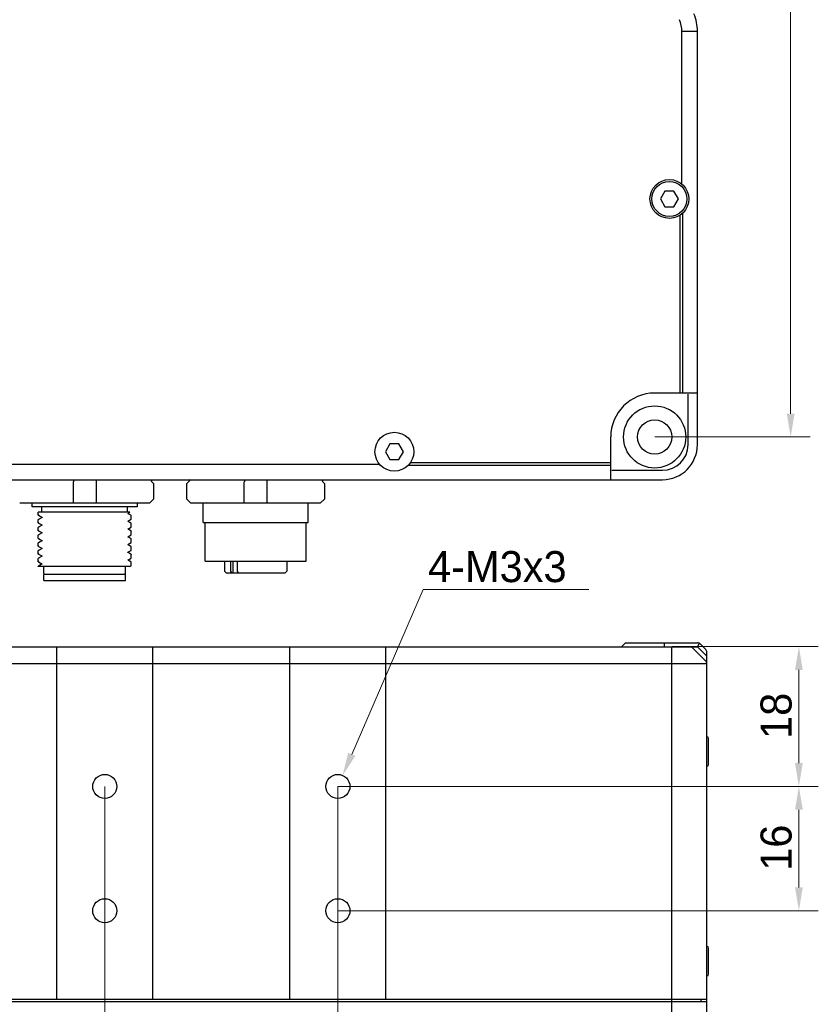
# Model space of a CAD drawing. Header units: millimetres. Extents: x 2329 to 5782, y 1296 to 2780.
# Tile 57 of 123: x 3516 to 3618, y 1722 to 1848. Entities that reach past the tile are written whole.
import ezdxf

# ---------------------------------------------------------------- set-up
doc = ezdxf.new("R2010")
doc.units = ezdxf.units.MM
doc.header["$LTSCALE"] = 0.3
doc.layers.add('51__DRAFT_DIMS', color=7, linetype='Continuous')
doc.styles.add('尺寸值样式', font='兰亭黑 GBK.TTF', dxfattribs={"height": 4})
doc.dimstyles.new('1直线标注', dxfattribs={"dimtxt": 4, "dimasz": 3, "dimexe": 2.5, "dimexo": 0, "dimtad": 1, "dimdec": 1, "dimdsep": 46, "dimtxsty": '尺寸值样式', "dimcen": 0, "dimclrd": 8, "dimclre": 8, "dimclrt": 7, "dimadec": 0, "dimazin": 0, "dimtp": 0.001, "dimtm": 0.001, "dimtfac": 1, "dimtdec": 1, "dimtmove": 0, "dimatfit": 0, "dimldrblk": '_FILLED', "dimfxl": 1, "dimtolj": 1, "dimlwd": 15, "dimlwe": 15, "dimarcsym": 0})
doc.dimstyles.new('3小圆直径标注', dxfattribs={"dimtxt": 4, "dimasz": 3, "dimexe": 2.5, "dimexo": 0, "dimtad": 1, "dimtoh": 1, "dimdec": 3, "dimdsep": 46, "dimtxsty": '尺寸值样式', "dimcen": 0, "dimclrd": 8, "dimclre": 8, "dimclrt": 7, "dimadec": 0, "dimazin": 0, "dimtp": 0.001, "dimtm": 0.001, "dimtfac": 1, "dimtdec": 3, "dimtofl": 0, "dimtmove": 0, "dimatfit": 0, "dimldrblk": '_FILLED', "dimfxl": 1, "dimtolj": 1, "dimlwd": 15, "dimlwe": 15, "dimarcsym": 0})

# ---------------------------------------------------------------- blocks, each defined once
blk = doc.blocks.new('*D187')
at = {"layer": '51__DRAFT_DIMS', "color": 8, "lineweight": 15}
for p, q in [((3597.35, 1934.61), (3617.35, 1934.61)), ((3614.85, 1931.61), (3614.85, 1797.61)), ((3597.35, 1794.61), (3617.35, 1794.61))]:
    blk.add_line(p, q, dxfattribs=at)
at = {"layer": '51__DRAFT_DIMS', "color": 8}
for points in [[(3615.35, 1931.61), (3614.35, 1931.61), (3614.85, 1934.61)], [(3614.35, 1797.61), (3615.35, 1797.61), (3614.85, 1794.61)]]:
    blk.add_solid(points, dxfattribs=at)
at = {"layer": 'Defpoints', "color": 0}
for p in [(3597.35, 1934.61), (3597.35, 1794.61), (3614.85, 1794.61)]:
    blk.add_point(p, dxfattribs=at)
at = {"layer": '51__DRAFT_DIMS', "color": 7, "insert": (3609.91, 1864.73), "char_height": 4, "attachment_point": 2, "rotation": 90, "style": '尺寸值样式'}
blk.add_mtext('\\A1;140', dxfattribs=at)
blk = doc.blocks.new('_FILLED')
at = {"color": 0, "linetype": 'ByBlock'}
blk.add_solid([(0, 0), (-1, 0.167), (-1, -0.167)], dxfattribs=at)
blk = doc.blocks.new('*D198')
at = {"layer": '51__DRAFT_DIMS', "color": 8, "lineweight": 15}
for p, q in [((3526.58, 1749.61), (3526.58, 1701.41)), ((3556.58, 1749.61), (3556.58, 1701.41)), ((3529.58, 1703.91), (3553.58, 1703.91))]:
    blk.add_line(p, q, dxfattribs=at)
at = {"layer": '51__DRAFT_DIMS', "color": 8}
for points in [[(3529.58, 1704.41), (3529.58, 1703.41), (3526.58, 1703.91)], [(3553.58, 1703.41), (3553.58, 1704.41), (3556.58, 1703.91)]]:
    blk.add_solid(points, dxfattribs=at)
at = {"layer": 'Defpoints', "color": 0}
for p in [(3526.58, 1749.61), (3556.58, 1749.61), (3556.58, 1703.91)]:
    blk.add_point(p, dxfattribs=at)
at = {"layer": '51__DRAFT_DIMS', "color": 7, "insert": (3544.99, 1708.84), "char_height": 4, "attachment_point": 2, "style": '尺寸值样式'}
blk.add_mtext('\\A1;30', dxfattribs=at)
blk = doc.blocks.new('*D199')
at = {"layer": '51__DRAFT_DIMS', "color": 8, "lineweight": 15}
for p, q in [((3556.58, 1749.61), (3618.41, 1749.61)), ((3615.91, 1746.61), (3615.91, 1736.61)), ((3556.58, 1733.61), (3618.41, 1733.61))]:
    blk.add_line(p, q, dxfattribs=at)
at = {"layer": '51__DRAFT_DIMS', "color": 8}
for points in [[(3616.41, 1746.61), (3615.41, 1746.61), (3615.91, 1749.61)], [(3615.41, 1736.61), (3616.41, 1736.61), (3615.91, 1733.61)]]:
    blk.add_solid(points, dxfattribs=at)
at = {"layer": 'Defpoints', "color": 0}
for p in [(3556.58, 1749.61), (3556.58, 1733.61), (3615.91, 1733.61)]:
    blk.add_point(p, dxfattribs=at)
at = {"layer": '51__DRAFT_DIMS', "color": 7, "insert": (3610.97, 1741.72), "char_height": 4, "attachment_point": 2, "rotation": 90, "style": '尺寸值样式'}
blk.add_mtext('\\A1;16', dxfattribs=at)
blk = doc.blocks.new('*D200')
at = {"layer": '51__DRAFT_DIMS', "color": 8, "lineweight": 15}
for p in [(3558.36, 1753.74), (3588.87, 1774.98)]:
    blk.add_line(p, (3567.56, 1774.98), dxfattribs=at)
at = {"layer": '51__DRAFT_DIMS', "color": 8}
blk.add_solid([(3557.9, 1753.94), (3558.82, 1753.54), (3557.17, 1750.98)], dxfattribs=at)
at = {"layer": 'Defpoints', "color": 0}
for p in [(3557.17, 1750.98), (3555.98, 1748.23)]:
    blk.add_point(p, dxfattribs=at)
at = {"layer": '51__DRAFT_DIMS', "color": 7, "insert": (3568.18, 1779.92), "char_height": 4, "attachment_point": 1, "style": '尺寸值样式'}
blk.add_mtext('\\A1;4-M3x3', dxfattribs=at)
blk = doc.blocks.new('*D201')
at = {"layer": '51__DRAFT_DIMS', "color": 8, "lineweight": 15}
for p, q in [((3604.08, 1765.4), (3604.08, 1701.41)), ((3556.58, 1749.61), (3556.58, 1701.41)), ((3601.08, 1703.91), (3559.58, 1703.91))]:
    blk.add_line(p, q, dxfattribs=at)
at = {"layer": '51__DRAFT_DIMS', "color": 8}
for points in [[(3559.58, 1704.41), (3559.58, 1703.41), (3556.58, 1703.91)], [(3601.08, 1703.41), (3601.08, 1704.41), (3604.08, 1703.91)]]:
    blk.add_solid(points, dxfattribs=at)
at = {"layer": 'Defpoints', "color": 0}
for p in [(3604.08, 1765.4), (3556.58, 1749.61), (3556.58, 1703.91)]:
    blk.add_point(p, dxfattribs=at)
at = {"layer": '51__DRAFT_DIMS', "color": 7, "insert": (3580.2, 1708.84), "char_height": 4, "attachment_point": 2, "style": '尺寸值样式'}
blk.add_mtext('\\A1;47.5', dxfattribs=at)
blk = doc.blocks.new('*D202')
at = {"layer": '51__DRAFT_DIMS', "color": 8, "lineweight": 15}
for p, q in [((3599.58, 1767.61), (3618.41, 1767.61)), ((3615.91, 1764.61), (3615.91, 1752.61)), ((3556.58, 1749.61), (3618.41, 1749.61))]:
    blk.add_line(p, q, dxfattribs=at)
at = {"layer": '51__DRAFT_DIMS', "color": 8}
for points in [[(3616.41, 1764.61), (3615.41, 1764.61), (3615.91, 1767.61)], [(3615.41, 1752.61), (3616.41, 1752.61), (3615.91, 1749.61)]]:
    blk.add_solid(points, dxfattribs=at)
at = {"layer": 'Defpoints', "color": 0}
for p in [(3599.58, 1767.61), (3556.58, 1749.61), (3615.91, 1749.61)]:
    blk.add_point(p, dxfattribs=at)
at = {"layer": '51__DRAFT_DIMS', "color": 7, "insert": (3610.97, 1758.7), "char_height": 4, "attachment_point": 2, "rotation": 90, "style": '尺寸值样式'}
blk.add_mtext('\\A1;18', dxfattribs=at)

msp = doc.modelspace()

# ---------------------------------------------------------------- linework, layer by layer
for p, q in [((3600.84624, 1827.18473), (3600.84624, 1846.84751)), ((3600.84624, 1846.84751), (3602.84624, 1846.84751)), ((3602.84624, 1793.61379), (3602.84624, 1846.84751)), ((3598.66889, 1826.26379), (3598.09154, 1825.26379)), ((3599.82359, 1826.26379), (3598.66889, 1826.26379)), ((3600.40094, 1825.26379), (3599.82359, 1826.26379)), ((3598.09154, 1825.26379), (3598.66889, 1824.26379)), ((3599.82359, 1824.26379), (3600.40094, 1825.26379)), ((3598.66889, 1824.26379), (3599.82359, 1824.26379)), ((3600.99269, 1800.26379), (3600.99269, 1823.47496)), ((3600.63914, 1800.26379), (3600.63914, 1823.18777)), ((3602.84624, 1800.26379), (3597.34624, 1800.26379)), ((3601.63914, 1793.61379), (3601.63914, 1800.11379)), ((3591.69624, 1789.11379), (3591.69624, 1794.61379)), ((3563.26889, 1793.71379), (3562.69154, 1792.71379)), ((3564.42359, 1793.71379), (3563.26889, 1793.71379)), ((3565.00094, 1792.71379), (3564.42359, 1793.71379)), ((3562.69154, 1792.71379), (3563.26889, 1791.71379)), ((3563.26889, 1791.71379), (3564.42359, 1791.71379)), ((3564.42359, 1791.71379), (3565.00094, 1792.71379)), ((3483.36718, 1791.11379), (3561.92531, 1791.11379)), ((3565.63508, 1790.96734), (3591.69624, 1790.96734)), ((3565.92226, 1791.3209), (3591.69624, 1791.3209)), ((3591.84624, 1790.3209), (3598.34624, 1790.3209)), ((3481.84624, 1789.11379), (3598.34624, 1789.11379)), ((3522.55426, 1789.11379), (3522.55426, 1788.81381)), ((3525.49131, 1786.11379), (3525.49131, 1789.11379)), ((3532.72544, 1789.11379), (3532.54171, 1788.9328)), ((3537.50384, 1788.99476), (3537.38302, 1789.11379)), ((3544.55426, 1789.11379), (3544.55426, 1788.81377)), ((3547.49131, 1786.11379), (3547.49131, 1789.11379)), ((3554.72548, 1789.11379), (3554.54173, 1788.93278)), ((3522.49131, 1788.81381), (3522.49131, 1786.11379)), ((3532.54171, 1788.9328), (3532.86542, 1788.6138)), ((3532.86542, 1788.6138), (3532.86542, 1786.6138)), ((3537.11719, 1788.61378), (3537.50384, 1788.99476)), ((3537.11719, 1786.61378), (3537.11719, 1788.61378)), ((3544.49131, 1788.81377), (3544.49131, 1786.11379)), ((3554.54173, 1788.93278), (3554.86542, 1788.6138)), ((3554.86542, 1788.6138), (3554.86542, 1786.6138)), ((3532.86542, 1786.6138), (3532.35788, 1786.11379)), ((3537.62471, 1786.11379), (3537.11719, 1786.61378)), ((3554.86542, 1786.6138), (3554.35788, 1786.11379)), ((3515.62471, 1786.11379), (3532.35788, 1786.11379)), ((3517.24131, 1785.93545), (3517.24131, 1786.11379)), ((3517.24131, 1785.61387), (3517.24131, 1785.9319)), ((3530.74131, 1785.61379), (3517.24133, 1785.61379)), ((3518.49131, 1784.91379), (3518.49131, 1785.61379)), ((3529.49131, 1784.91379), (3529.49131, 1785.61379)), ((3530.74131, 1786.11379), (3530.74131, 1785.61378)), ((3537.62471, 1786.11379), (3554.35788, 1786.11379)), ((3539.24131, 1783.61379), (3539.24131, 1786.11379)), ((3552.74131, 1783.6136), (3552.74131, 1786.11379)), ((3529.8135, 1784.9134), (3517.99129, 1784.90989)), ((3517.99131, 1784.54784), (3517.99131, 1784.91379)), ((3517.99131, 1783.54787), (3517.99131, 1783.97049)), ((3518.03056, 1784.54017), (3518.0572, 1784.52477)), ((3518.0572, 1784.52477), (3518.45563, 1784.29446)), ((3518.51732, 1784.2588), (3518.05968, 1783.99427)), ((3518.45563, 1784.29446), (3518.51732, 1784.2588)), ((3518.53094, 1784.26668), (3518.51732, 1784.2588)), ((3529.53326, 1784.75081), (3529.54693, 1784.75871)), ((3529.54693, 1784.75871), (3529.8142, 1784.9132)), ((3529.60342, 1784.72606), (3529.54693, 1784.75871)), ((3529.547, 1783.75875), (3529.98564, 1784.01229)), ((3529.94778, 1784.527), (3529.60342, 1784.72606)), ((3529.98434, 1784.50587), (3529.94778, 1784.527)), ((3529.99131, 1784.01889), (3529.99131, 1784.49781)), ((3517.99131, 1782.54784), (3517.99131, 1782.97052)), ((3518.03052, 1783.54019), (3518.05714, 1783.5248)), ((3518.05714, 1783.5248), (3518.45565, 1783.29445)), ((3518.51721, 1783.25886), (3518.05952, 1782.99432)), ((3518.45565, 1783.29445), (3518.51721, 1783.25886)), ((3518.53081, 1783.26673), (3518.51721, 1783.25886)), ((3529.5333, 1782.75084), (3529.54709, 1782.75881)), ((3529.53337, 1783.75087), (3529.547, 1783.75875)), ((3529.60366, 1783.726), (3529.547, 1783.75875)), ((3529.54709, 1782.75881), (3529.98567, 1783.01232)), ((3529.60373, 1782.72607), (3529.54709, 1782.75881)), ((3529.94804, 1783.52695), (3529.60366, 1783.726)), ((3529.94811, 1782.52702), (3529.60373, 1782.72607)), ((3529.98445, 1783.5059), (3529.94804, 1783.52695)), ((3529.99131, 1783.01888), (3529.99131, 1783.49795)), ((3539.24131, 1783.61379), (3552.74099, 1783.61379)), ((3539.49131, 1778.61379), (3539.49131, 1783.61379)), ((3552.49131, 1778.61379), (3552.49131, 1783.61379)), ((3517.99131, 1781.54785), (3517.99131, 1781.97049)), ((3518.02916, 1782.54256), (3518.03264, 1782.54015)), ((3518.03021, 1781.54021), (3518.05678, 1781.52485)), ((3518.03059, 1782.54015), (3518.05717, 1782.52478)), ((3518.05678, 1781.52485), (3518.4578, 1781.29306)), ((3518.05717, 1782.52478), (3518.45565, 1782.29444)), ((3518.51718, 1782.25887), (3518.05932, 1781.99422)), ((3518.45565, 1782.29444), (3518.51718, 1782.25887)), ((3518.53102, 1782.26687), (3518.51718, 1782.25887)), ((3529.53324, 1781.75082), (3529.54701, 1781.75878)), ((3529.54701, 1781.75878), (3529.98569, 1782.01234)), ((3529.60349, 1781.72613), (3529.54701, 1781.75878)), ((3529.94785, 1781.52707), (3529.60349, 1781.72613)), ((3529.98418, 1781.50607), (3529.94785, 1781.52707)), ((3529.98434, 1782.50608), (3529.94811, 1782.52702)), ((3529.99131, 1782.01888), (3529.99131, 1782.49795)), ((3529.99131, 1781.01903), (3529.99131, 1781.49782)), ((3517.99131, 1780.54787), (3517.99131, 1780.9705)), ((3518.03358, 1780.53828), (3518.05674, 1780.5249)), ((3518.05674, 1780.5249), (3518.45792, 1780.293)), ((3518.25706, 1781.1085), (3518.05935, 1780.99423)), ((3518.51706, 1780.25882), (3518.05942, 1779.9943)), ((3518.51707, 1781.2588), (3518.25706, 1781.1085)), ((3518.4578, 1781.29306), (3518.51707, 1781.2588)), ((3518.45792, 1780.293), (3518.51706, 1780.25882)), ((3518.53095, 1780.26685), (3518.51706, 1780.25882)), ((3518.5308, 1781.26673), (3518.51707, 1781.2588)), ((3529.53315, 1780.75091), (3529.54695, 1780.75889)), ((3529.54695, 1780.75889), (3529.98563, 1781.01247)), ((3529.60237, 1780.72686), (3529.54695, 1780.75889)), ((3529.94766, 1780.52727), (3529.60237, 1780.72686)), ((3529.98436, 1780.50606), (3529.94766, 1780.52727)), ((3529.99131, 1780.01893), (3529.99131, 1780.49797)), ((3517.99131, 1779.54784), (3517.99131, 1779.97051)), ((3517.99131, 1778.54787), (3517.99131, 1778.97051)), ((3518.0301, 1779.54254), (3518.03364, 1779.54011)), ((3518.03059, 1779.54011), (3518.0571, 1779.52479)), ((3518.0571, 1779.52479), (3518.4581, 1779.29299)), ((3518.51717, 1779.25884), (3518.05954, 1778.99431)), ((3518.4581, 1779.29299), (3518.51717, 1779.25884)), ((3518.53107, 1779.26688), (3518.51717, 1779.25884)), ((3529.53324, 1779.75091), (3529.54699, 1779.75886)), ((3529.54699, 1779.75886), (3529.98572, 1780.01246)), ((3529.60229, 1779.72689), (3529.54699, 1779.75886)), ((3529.54701, 1778.75878), (3529.9857, 1779.01235)), ((3529.94757, 1779.5273), (3529.60229, 1779.72689)), ((3529.98424, 1779.50611), (3529.94757, 1779.5273)), ((3529.99131, 1779.01888), (3529.99131, 1779.49791)), ((3529.81466, 1777.91299), (3517.99124, 1777.91379)), ((3517.99131, 1777.91379), (3517.99131, 1777.97052)), ((3518.03053, 1778.54019), (3518.05719, 1778.52479)), ((3518.08122, 1777.99791), (3518.05684, 1777.9939)), ((3518.05719, 1778.52479), (3518.45812, 1778.29303)), ((3518.51727, 1778.25884), (3518.05892, 1777.9939)), ((3518.45812, 1778.29303), (3518.51727, 1778.25884)), ((3518.53104, 1778.2668), (3518.51727, 1778.25884)), ((3518.74131, 1777.01379), (3518.74131, 1777.91379)), ((3529.24131, 1777.01379), (3529.24131, 1777.91379)), ((3529.5333, 1778.75086), (3529.54701, 1778.75878)), ((3529.60215, 1778.72691), (3529.54701, 1778.75878)), ((3529.94744, 1778.52732), (3529.60215, 1778.72691)), ((3529.8152, 1777.91379), (3529.98555, 1778.01225)), ((3529.98423, 1778.50605), (3529.94744, 1778.52732)), ((3529.99131, 1778.01895), (3529.99131, 1778.49786)), ((3539.49131, 1778.61379), (3552.49131, 1778.61379)), ((3541.99131, 1778.61379), (3541.99131, 1777.31379)), ((3542.74085, 1778.61379), (3542.74085, 1777.31379)), ((3543.09217, 1777.11379), (3543.09217, 1778.61379)), ((3543.66009, 1777.31379), (3543.66009, 1778.61379)), ((3549.99131, 1778.61379), (3549.99131, 1777.31379)), ((3518.84131, 1776.91379), (3518.74131, 1777.01379)), ((3518.74131, 1776.11379), (3518.74131, 1776.91379)), ((3529.24121, 1776.91379), (3518.7414, 1776.91379)), ((3529.14131, 1776.91379), (3529.24131, 1777.01379)), ((3529.24131, 1776.11379), (3529.24131, 1776.91379)), ((3542.19131, 1777.11379), (3541.99131, 1777.31379)), ((3542.19139, 1777.11379), (3549.79113, 1777.11379)), ((3542.74085, 1777.31379), (3542.88428, 1777.11379)), ((3543.80352, 1777.11379), (3543.66009, 1777.31379)), ((3549.79131, 1777.11379), (3549.99131, 1777.31379)), ((3518.74141, 1776.11379), (3529.24121, 1776.11379)), ((3480.28267, 1767.60797), (3602.86846, 1767.60797)), ((3520.39611, 1722.20797), (3520.39611, 1767.60797)), ((3532.75501, 1722.20797), (3532.75501, 1767.60797)), ((3550.39611, 1722.20797), (3550.39611, 1767.60797)), ((3562.75501, 1722.20797), (3562.75501, 1767.60797)), ((3593.57556, 1768.10797), (3593.07556, 1767.60797)), ((3593.57556, 1768.10797), (3602.86846, 1768.10797)), ((3598.57556, 1768.10797), (3598.57556, 1767.60797)), ((3599.57556, 1716.34035), (3599.57556, 1767.60797)), ((3603.0598, 1768.06991), (3602.86846, 1767.60797)), ((3604.07556, 1766.40086), (3602.86846, 1767.60797)), ((3603.92912, 1767.25442), (3603.22201, 1767.96152)), ((3603.92912, 1765.75442), (3602.22201, 1767.46152)), ((3604.07556, 1716.31508), (3604.07556, 1766.90086)), ((3604.07556, 1765.40086), (3478.57556, 1765.40086)), ((3604.27556, 1752.42013), (3604.27556, 1755.79581)), ((3604.27556, 1725.42011), (3604.27556, 1728.79584)), ((3478.57556, 1722.20797), (3604.07556, 1722.20797)), ((3479.07556, 1721.90797), (3604.07556, 1721.90797)), ((3603.27556, 1722.20797), (3603.27556, 1721.90797))]:
    msp.add_line(p, q)
for centre, radius in [((3599.24624, 1825.26379), 2.5), ((3599.24624, 1825.26379), 2.25), ((3597.34624, 1794.61379), 4), ((3597.34624, 1794.61379), 2.2), ((3563.84624, 1792.71379), 2.5), ((3526.57556, 1749.60797), 1.55), ((3556.57556, 1749.60797), 1.55), ((3526.57556, 1733.60797), 1.55), ((3556.57556, 1733.60797), 1.55)]:
    msp.add_circle(centre, radius)
for centre, radius, start, end in [((3596.84624, 1846.84751), 6, 0, 22), ((3596.84624, 1846.84751), 4, 0, 22), ((3597.34624, 1794.61379), 5.65, 90, 180), ((3598.34624, 1793.61379), 4.5, 270, 0), ((3598.34624, 1793.61379), 3.29289, 270, 0), ((3601.86846, 1767.10797), 0.5, 45, 90), ((3602.86846, 1767.60797), 0.5, 45, 90), ((3603.57556, 1766.90086), 0.5, 0, 45), ((3603.57556, 1765.40086), 0.5, 0, 45), ((3604.06343, 1755.79584), 0.21213, 0, 86.7198282), ((3604.06343, 1752.4201), 0.21213, 273.2801718, 0), ((3604.06343, 1728.79584), 0.21213, 0, 86.7198282), ((3604.06343, 1725.4201), 0.21213, 273.2801718, 0)]:
    msp.add_arc(centre, radius, start, end)
for points, knots in [([(3539.6095, 1786.11379), (3539.53711, 1786.10677), (3539.41419, 1786.09355), (3539.29166, 1786.07597), (3539.24174, 1786.06589)], [0, 0, 0, 0, 0.588131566, 1, 1, 1, 1]), ([(3518.05511, 1784.52477), (3518.03897, 1784.52769), (3518.01807, 1784.53213), (3517.99701, 1784.53998), (3517.99132, 1784.5455), (3517.99132, 1784.54784)], [0, 0, 0, 0, 0.707910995, 0.899089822, 1, 1, 1, 1]), ([(3518.05901, 1783.99428), (3518.04189, 1783.99126), (3518.0197, 1783.98667), (3517.99745, 1783.97863), (3517.99132, 1783.97292), (3517.99132, 1783.97049)], [0, 0, 0, 0, 0.709680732, 0.900612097, 1, 1, 1, 1]), ([(3518.0764, 1784.56822), (3518.07165, 1784.56724), (3518.06293, 1784.5653), (3518.04974, 1784.56187), (3518.0384, 1784.55788), (3518.02981, 1784.55386), (3518.025, 1784.54772), (3518.02749, 1784.54406), (3518.02882, 1784.54284)], [0, 0, 0, 0, 0.2376248, 0.437880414, 0.669322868, 0.822019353, 0.911805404, 1, 1, 1, 1]), ([(3518.11097, 1784.00213), (3518.10618, 1784.0015), (3518.08882, 1783.99913), (3518.0715, 1783.99647), (3518.05901, 1783.99428)], [0, 0, 0, 0, 0.275700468, 1, 1, 1, 1]), ([(3529.98433, 1784.5059), (3529.98345, 1784.50641), (3529.97916, 1784.50866), (3529.97462, 1784.51037), (3529.97099, 1784.51159)], [0, 0, 0, 0, 0.209249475, 1, 1, 1, 1]), ([(3529.9913, 1784.49783), (3529.9913, 1784.49852), (3529.99038, 1784.50219), (3529.9869, 1784.50442), (3529.98433, 1784.5059)], [0, 0, 0, 0, 0.188392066, 1, 1, 1, 1]), ([(3529.98564, 1784.01231), (3529.9865, 1784.0128), (3529.98892, 1784.01432), (3529.99131, 1784.01693), (3529.9913, 1784.01889)], [0, 0, 0, 0, 0.335440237, 1, 1, 1, 1]), ([(3518.05502, 1783.5248), (3518.0389, 1783.52773), (3518.01803, 1783.53217), (3517.997, 1783.54002), (3517.99132, 1783.54554), (3517.99132, 1783.54787)], [0, 0, 0, 0, 0.707898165, 0.899089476, 1, 1, 1, 1]), ([(3518.05929, 1782.99432), (3518.04211, 1782.99131), (3518.01983, 1782.98671), (3517.99748, 1782.97867), (3517.99132, 1782.97296), (3517.99132, 1782.97052)], [0, 0, 0, 0, 0.709859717, 0.900763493, 1, 1, 1, 1]), ([(3518.07604, 1783.56844), (3518.07116, 1783.56746), (3518.06217, 1783.56552), (3518.04858, 1783.56207), (3518.03684, 1783.55808), (3518.02799, 1783.55404), (3518.02284, 1783.54797), (3518.02526, 1783.5442), (3518.02657, 1783.54298)], [0, 0, 0, 0, 0.238052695, 0.438952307, 0.671456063, 0.824998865, 0.914523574, 1, 1, 1, 1]), ([(3518.11898, 1783.00316), (3518.11343, 1783.00244), (3518.09349, 1782.9998), (3518.07359, 1782.99682), (3518.05929, 1782.99432)], [0, 0, 0, 0, 0.278406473, 1, 1, 1, 1]), ([(3529.98444, 1783.50592), (3529.98548, 1783.50532), (3529.98841, 1783.50348), (3529.9913, 1783.50033), (3529.9913, 1783.49796)], [0, 0, 0, 0, 0.335623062, 1, 1, 1, 1]), ([(3529.98567, 1783.01232), (3529.98652, 1783.01282), (3529.98893, 1783.01433), (3529.99131, 1783.01694), (3529.9913, 1783.01889)], [0, 0, 0, 0, 0.335283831, 1, 1, 1, 1]), ([(3518.05462, 1781.52485), (3518.0386, 1781.52776), (3518.01786, 1781.53218), (3517.99695, 1781.54002), (3517.99131, 1781.54553), (3517.99131, 1781.54786)], [0, 0, 0, 0, 0.70753567, 0.898803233, 1, 1, 1, 1]), ([(3518.05508, 1782.52478), (3518.03895, 1782.5277), (3518.01806, 1782.53214), (3517.99701, 1782.53998), (3517.99132, 1782.5455), (3517.99132, 1782.54784)], [0, 0, 0, 0, 0.707930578, 0.899106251, 1, 1, 1, 1]), ([(3518.05872, 1781.99422), (3518.04168, 1781.99121), (3518.01958, 1781.98663), (3517.99742, 1781.97861), (3517.99132, 1781.97291), (3517.99132, 1781.97049)], [0, 0, 0, 0, 0.709584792, 0.900528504, 1, 1, 1, 1]), ([(3518.05575, 1781.56358), (3518.05099, 1781.56232), (3518.04264, 1781.55966), (3518.0323, 1781.55594), (3518.0248, 1781.54954), (3518.02589, 1781.54618)], [0, 0, 0, 0, 0.410680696, 0.705594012, 1, 1, 1, 1]), ([(3518.02589, 1781.54618), (3518.02606, 1781.54565), (3518.02744, 1781.54306), (3518.02999, 1781.54138), (3518.032, 1781.54021)], [0, 0, 0, 0, 0.192730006, 1, 1, 1, 1]), ([(3518.07499, 1782.56792), (3518.06639, 1782.56612), (3518.05188, 1782.56271), (3518.03605, 1782.55714), (3518.02618, 1782.55125), (3518.02633, 1782.54526), (3518.02814, 1782.54344), (3518.02916, 1782.54256)], [0, 0, 0, 0, 0.437790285, 0.72628813, 0.880242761, 0.932962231, 1, 1, 1, 1]), ([(3518.11141, 1782.00219), (3518.10655, 1782.00154), (3518.08895, 1781.99914), (3518.07138, 1781.99645), (3518.05872, 1781.99422)], [0, 0, 0, 0, 0.276053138, 1, 1, 1, 1]), ([(3529.98417, 1781.50607), (3529.98525, 1781.50545), (3529.98828, 1781.50354), (3529.9913, 1781.50028), (3529.9913, 1781.49783)], [0, 0, 0, 0, 0.336272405, 1, 1, 1, 1]), ([(3529.98433, 1782.50602), (3529.98538, 1782.50541), (3529.98836, 1782.50354), (3529.9913, 1782.50034), (3529.9913, 1782.49792)], [0, 0, 0, 0, 0.335671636, 1, 1, 1, 1]), ([(3529.98569, 1782.01234), (3529.98654, 1782.01283), (3529.98894, 1782.01435), (3529.99131, 1782.01694), (3529.9913, 1782.01889)], [0, 0, 0, 0, 0.335190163, 1, 1, 1, 1]), ([(3518.05874, 1780.99423), (3518.04169, 1780.99123), (3518.01958, 1780.98666), (3517.9974, 1780.97863), (3517.99131, 1780.97293), (3517.99131, 1780.9705)], [0, 0, 0, 0, 0.709610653, 0.900519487, 1, 1, 1, 1]), ([(3518.05454, 1780.5249), (3518.03854, 1780.52781), (3518.01783, 1780.53223), (3517.99695, 1780.54005), (3517.99131, 1780.54554), (3517.99132, 1780.54787)], [0, 0, 0, 0, 0.707687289, 0.898915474, 1, 1, 1, 1]), ([(3518.07996, 1780.56874), (3518.07508, 1780.56775), (3518.06609, 1780.56578), (3518.05251, 1780.5623), (3518.04081, 1780.55825), (3518.03197, 1780.55416), (3518.02692, 1780.54798), (3518.02939, 1780.54421), (3518.03073, 1780.54297)], [0, 0, 0, 0, 0.238093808, 0.438675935, 0.670540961, 0.823621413, 0.913291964, 1, 1, 1, 1]), ([(3529.98435, 1780.50601), (3529.9854, 1780.5054), (3529.98837, 1780.50353), (3529.9913, 1780.50035), (3529.9913, 1780.49794)], [0, 0, 0, 0, 0.335689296, 1, 1, 1, 1]), ([(3529.98563, 1781.01244), (3529.98649, 1781.01293), (3529.98891, 1781.01446), (3529.99131, 1781.01706), (3529.9913, 1781.01902)], [0, 0, 0, 0, 0.336355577, 1, 1, 1, 1]), ([(3518.05911, 1779.9943), (3518.04197, 1779.99129), (3518.01975, 1779.9867), (3517.99746, 1779.97866), (3517.99132, 1779.97294), (3517.99132, 1779.97051)], [0, 0, 0, 0, 0.709707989, 0.90063203, 1, 1, 1, 1]), ([(3518.05502, 1779.52479), (3518.03891, 1779.52771), (3518.01803, 1779.53214), (3517.997, 1779.53998), (3517.99132, 1779.5455), (3517.99132, 1779.54784)], [0, 0, 0, 0, 0.707880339, 0.89906242, 1, 1, 1, 1]), ([(3518.0592, 1778.99431), (3518.04204, 1778.9913), (3518.01979, 1778.98671), (3517.99747, 1778.97867), (3517.99132, 1778.97295), (3517.99132, 1778.97051)], [0, 0, 0, 0, 0.709762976, 0.900678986, 1, 1, 1, 1]), ([(3518.07577, 1779.568), (3518.06716, 1779.5662), (3518.05263, 1779.56277), (3518.03682, 1779.55721), (3518.02696, 1779.55123), (3518.02722, 1779.54524), (3518.02906, 1779.54343), (3518.0301, 1779.54254)], [0, 0, 0, 0, 0.438090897, 0.726111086, 0.879322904, 0.932243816, 1, 1, 1, 1]), ([(3518.11431, 1780.00257), (3518.1092, 1780.00191), (3518.09076, 1779.99942), (3518.07236, 1779.99663), (3518.05911, 1779.9943)], [0, 0, 0, 0, 0.276863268, 1, 1, 1, 1]), ([(3518.11413, 1779.00254), (3518.10905, 1779.00188), (3518.0907, 1778.99941), (3518.07239, 1778.99663), (3518.0592, 1778.99431)], [0, 0, 0, 0, 0.27674035, 1, 1, 1, 1]), ([(3529.98423, 1779.50608), (3529.9853, 1779.50546), (3529.98831, 1779.50357), (3529.9913, 1779.50034), (3529.9913, 1779.4979)], [0, 0, 0, 0, 0.336186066, 1, 1, 1, 1]), ([(3529.9857, 1779.01235), (3529.98655, 1779.01284), (3529.98895, 1779.01435), (3529.99131, 1779.01695), (3529.9913, 1779.01889)], [0, 0, 0, 0, 0.335147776, 1, 1, 1, 1]), ([(3529.98571, 1780.01243), (3529.98656, 1780.01293), (3529.98895, 1780.01443), (3529.99131, 1780.01701), (3529.9913, 1780.01895)], [0, 0, 0, 0, 0.335538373, 1, 1, 1, 1]), ([(3518.05506, 1778.52479), (3518.03894, 1778.52771), (3518.01805, 1778.53216), (3517.99701, 1778.54001), (3517.99132, 1778.54553), (3517.99132, 1778.54787)], [0, 0, 0, 0, 0.707886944, 0.899080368, 1, 1, 1, 1]), ([(3518.05684, 1777.9939), (3518.04027, 1777.99094), (3518.0188, 1777.98644), (3517.99721, 1777.9785), (3517.99132, 1777.9729), (3517.99132, 1777.97052)], [0, 0, 0, 0, 0.708603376, 0.899706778, 1, 1, 1, 1]), ([(3518.078, 1778.56845), (3518.07317, 1778.56746), (3518.06429, 1778.56551), (3518.05086, 1778.56205), (3518.03933, 1778.55802), (3518.03059, 1778.55397), (3518.02571, 1778.54773), (3518.02828, 1778.54403), (3518.02964, 1778.54281)], [0, 0, 0, 0, 0.238064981, 0.438567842, 0.670089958, 0.822537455, 0.911809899, 1, 1, 1, 1]), ([(3529.98422, 1778.50606), (3529.98529, 1778.50544), (3529.98831, 1778.50355), (3529.9913, 1778.50031), (3529.9913, 1778.49787)], [0, 0, 0, 0, 0.336185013, 1, 1, 1, 1]), ([(3529.98554, 1778.01225), (3529.98641, 1778.01276), (3529.98887, 1778.0143), (3529.99129, 1778.01695), (3529.99129, 1778.01894)], [0, 0, 0, 0, 0.335508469, 1, 1, 1, 1])]:
    msp.add_open_spline(points, degree=3, knots=knots)
for points in [[(3518.02882, 1784.54284), (3518.02995, 1784.5418), (3518.03124, 1784.54094), (3518.03257, 1784.54017)], [(3518.02657, 1783.54298), (3518.02774, 1783.54189), (3518.0291, 1783.54099), (3518.03049, 1783.54019)], [(3518.03073, 1780.54297), (3518.03192, 1780.54186), (3518.0333, 1780.54095), (3518.03471, 1780.54014)], [(3518.02964, 1778.54281), (3518.03076, 1778.5418), (3518.03203, 1778.54095), (3518.03333, 1778.54019)]]:
    msp.add_open_spline(points, degree=3)

# ---------------------------------------------------------------- dimensions: what is measured, and where the dimension line sits
at = {"layer": '51__DRAFT_DIMS', "color": 4}
for base, p1, p2, angle, picture, middle in [((3614.84625, 1794.61379), (3597.34624, 1934.61379), (3597.34624, 1794.61379), 270, '*D187', (3614.84625, 1864.72512)), ((3615.9071, 1749.60797), (3599.57556, 1767.60797), (3556.57556, 1749.60797), 270, '*D202', (3615.9071, 1758.70465)), ((3556.57556, 1703.90511), (3604.07556, 1765.40086), (3556.57556, 1749.60797), 180, '*D201', (3580.2015, 1703.90511)), ((3615.9071, 1733.60797), (3556.57556, 1749.60797), (3556.57556, 1733.60797), 270, '*D199', (3615.9071, 1741.72223))]:
    dim = msp.add_linear_dim(base=base, p1=p1, p2=p2, angle=angle, dimstyle='1直线标注', override={"dimtxsty": '尺寸值样式'}, dxfattribs=at)
    dim.commit()
    dim.dimension.update_dxf_attribs({"geometry": picture, "text_midpoint": middle, "dimtype": 160})
dim = msp.add_diameter_dim_2p(p1=(3555.97968, 1748.23141), p2=(3557.17145, 1750.98453), text='4-M<>x3', dimstyle='3小圆直径标注', override={"dimpost": '<>', "dimtxsty": '尺寸值样式'}, dxfattribs=at)
dim.commit()
dim.dimension.update_dxf_attribs({"geometry": '*D200', "text_midpoint": (3578.52882, 1774.97925), "dimtype": 163})
dim = msp.add_linear_dim(base=(3556.57556, 1703.90511), p1=(3526.57556, 1749.60797), p2=(3556.57556, 1749.60797), dimstyle='1直线标注', override={"dimtxsty": '尺寸值样式'}, dxfattribs=at)
dim.commit()
dim.dimension.update_dxf_attribs({"geometry": '*D198', "text_midpoint": (3544.99251, 1703.90511), "dimtype": 160})

doc.saveas('drawing.dxf')
